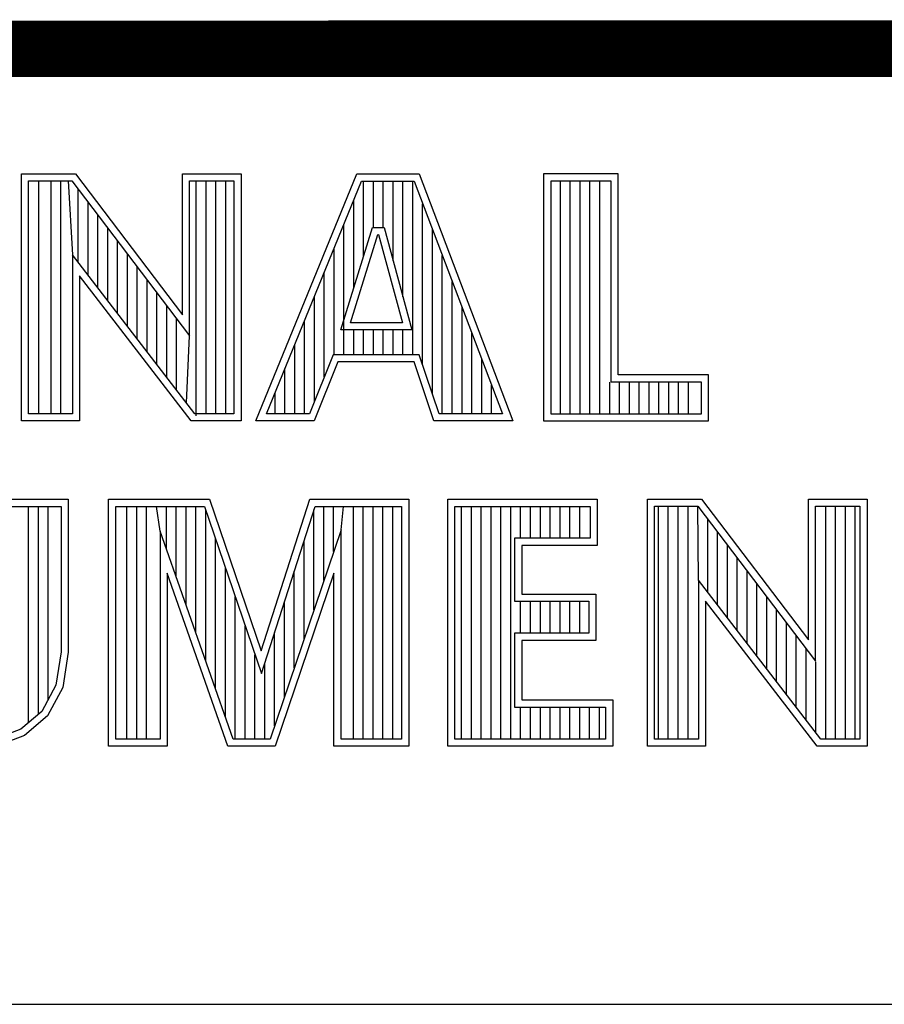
# Model space of a CAD drawing. Header units: inches. Extents: x 0.2 to 16.8, y 0.1 to 10.8.
# Tile 7 of 10: x 13.912 to 14.218, y 1.633 to 1.981. Entities that reach past the tile are written whole.
import ezdxf

# ---------------------------------------------------------------- set-up
doc = ezdxf.new("R2010")
doc.units = ezdxf.units.IN
doc.header["$LTSCALE"] = 0.935
doc.header["$MEASUREMENT"] = 0
doc.layers.get('0').update_dxf_attribs({"linetype": 'CONTINUOUS'})

msp = doc.modelspace()

# ---------------------------------------------------------------- linework, layer by layer
at = {"color": 2, "linetype": 'CONTINUOUS'}
for p, q in [((13.06524, 1.96953), (16.74504, 1.96953)), ((13.9129, 1.92627), (13.93196, 1.92627)), ((13.9129, 1.83895), (13.9129, 1.92627)), ((13.91543, 1.92374), (13.93071, 1.92374)), ((13.91543, 1.84148), (13.91543, 1.92374)), ((13.91902, 1.84148), (13.91902, 1.92374)), ((13.92338, 1.84148), (13.92338, 1.92374)), ((13.92685, 1.84148), (13.92685, 1.92374)), ((13.92945, 1.92374), (13.93092, 1.89763)), ((13.93071, 1.92374), (13.97225, 1.86899)), ((13.93196, 1.92627), (13.96972, 1.87651)), ((13.96972, 1.92627), (13.99044, 1.92627)), ((13.96972, 1.87651), (13.96972, 1.92627)), ((13.97225, 1.92374), (13.98792, 1.92374)), ((13.97225, 1.86899), (13.97225, 1.92374)), ((13.97463, 1.84081), (13.97463, 1.92374)), ((13.9781, 1.84148), (13.9781, 1.92374)), ((13.98158, 1.84148), (13.98158, 1.92374)), ((13.98505, 1.84148), (13.98505, 1.92374)), ((13.98792, 1.92374), (13.98792, 1.84148)), ((13.99044, 1.92627), (13.99044, 1.83895)), ((13.99563, 1.83899), (14.03127, 1.92621)), ((13.99939, 1.84151), (14.03297, 1.92368)), ((14.03127, 1.92621), (14.05328, 1.92621)), ((14.03297, 1.92368), (14.05154, 1.92368)), ((14.03371, 1.89701), (14.03371, 1.92368)), ((14.03719, 1.90732), (14.03719, 1.92368)), ((14.04066, 1.90732), (14.04066, 1.92368)), ((14.04414, 1.89555), (14.04414, 1.92368)), ((14.04761, 1.88278), (14.04761, 1.92368)), ((14.05109, 1.86235), (14.05109, 1.92368)), ((14.05154, 1.92368), (14.08273, 1.84151)), ((14.05328, 1.92621), (14.0864, 1.83899)), ((14.1236, 1.92621), (14.09725, 1.92621)), ((14.09725, 1.92621), (14.09725, 1.83899)), ((14.12107, 1.92368), (14.09978, 1.92368)), ((14.09978, 1.92368), (14.09978, 1.84151)), ((14.10322, 1.84151), (14.10322, 1.92368)), ((14.10669, 1.84151), (14.10669, 1.92368)), ((14.11017, 1.84151), (14.11017, 1.92368)), ((14.11365, 1.84151), (14.11365, 1.92368)), ((14.11712, 1.84151), (14.11712, 1.92368)), ((14.12107, 1.85271), (14.12107, 1.92368)), ((14.1236, 1.85523), (14.1236, 1.92621)), ((13.93292, 1.89502), (13.93292, 1.92082)), ((14.03023, 1.88576), (14.03023, 1.91699)), ((13.9364, 1.8905), (13.9364, 1.91624)), ((14.05456, 1.85874), (14.05456, 1.91572)), ((13.93987, 1.88598), (13.93987, 1.91166)), ((13.94335, 1.88147), (13.94335, 1.90708)), ((14.02571, 1.87112), (14.0369, 1.90732)), ((14.02676, 1.86235), (14.02676, 1.90848)), ((14.0369, 1.90732), (14.04094, 1.90732)), ((14.04094, 1.90732), (14.05078, 1.87112)), ((14.05804, 1.84841), (14.05804, 1.90657)), ((14.02914, 1.87365), (14.03876, 1.90479)), ((14.03876, 1.90479), (14.039, 1.90479)), ((14.039, 1.90479), (14.04747, 1.87365)), ((13.94682, 1.87695), (13.94682, 1.9025)), ((14.02328, 1.86235), (14.02328, 1.89998)), ((13.97411, 1.84148), (13.93092, 1.89763)), ((13.93092, 1.89763), (13.93092, 1.84148)), ((13.9503, 1.87243), (13.9503, 1.89792)), ((14.06151, 1.84151), (14.06151, 1.89741)), ((13.95377, 1.86791), (13.95377, 1.89334)), ((13.97286, 1.83895), (13.93344, 1.89019)), ((13.93344, 1.89019), (13.93344, 1.83895)), ((14.01981, 1.85455), (14.01981, 1.89147)), ((13.95725, 1.8634), (13.95725, 1.88876)), ((14.06499, 1.84151), (14.06499, 1.88826)), ((13.96073, 1.85888), (13.96073, 1.88418)), ((14.01633, 1.84591), (14.01633, 1.88297)), ((13.9642, 1.85436), (13.9642, 1.87959)), ((14.06846, 1.84151), (14.06846, 1.8791)), ((13.96768, 1.84984), (13.96768, 1.87501)), ((14.01286, 1.84151), (14.01286, 1.87447)), ((14.04747, 1.87365), (14.02914, 1.87365)), ((13.97115, 1.84532), (13.97225, 1.86899)), ((14.05078, 1.87112), (14.02571, 1.87112)), ((14.03023, 1.86235), (14.03023, 1.87112)), ((14.03371, 1.86235), (14.03371, 1.87112)), ((14.03719, 1.86235), (14.03719, 1.87112)), ((14.04066, 1.86235), (14.04066, 1.87112)), ((14.04414, 1.86235), (14.04414, 1.87112)), ((14.04761, 1.86235), (14.04761, 1.87112)), ((14.07194, 1.84151), (14.07194, 1.86995)), ((14.00938, 1.84151), (14.00938, 1.86596)), ((14.02294, 1.86235), (14.01457, 1.84151)), ((14.05335, 1.86235), (14.02294, 1.86235)), ((14.06036, 1.84151), (14.05335, 1.86235)), ((14.02465, 1.85982), (14.01627, 1.83899)), ((14.05153, 1.85982), (14.02465, 1.85982)), ((14.05854, 1.83899), (14.05153, 1.85982)), ((14.07542, 1.84151), (14.07542, 1.86079)), ((14.00591, 1.84151), (14.00591, 1.85746)), ((14.1555, 1.85523), (14.1236, 1.85523)), ((14.1555, 1.83899), (14.1555, 1.85523)), ((14.07889, 1.84151), (14.07889, 1.85164)), ((14.1206, 1.84151), (14.1206, 1.85271)), ((14.15297, 1.85271), (14.12107, 1.85271)), ((14.12407, 1.84151), (14.12407, 1.85271)), ((14.12755, 1.84151), (14.12755, 1.85271)), ((14.13102, 1.84151), (14.13102, 1.85271)), ((14.1345, 1.84151), (14.1345, 1.85271)), ((14.13797, 1.84151), (14.13797, 1.85271)), ((14.14145, 1.84151), (14.14145, 1.85271)), ((14.14492, 1.84151), (14.14492, 1.85271)), ((14.1484, 1.84151), (14.1484, 1.85271)), ((14.15297, 1.84151), (14.15297, 1.85271)), ((14.00243, 1.84151), (14.00243, 1.84895)), ((13.93092, 1.84148), (13.91543, 1.84148)), ((13.98792, 1.84148), (13.97411, 1.84148)), ((14.01457, 1.84151), (13.99939, 1.84151)), ((14.08273, 1.84151), (14.06036, 1.84151)), ((14.09978, 1.84151), (14.15297, 1.84151)), ((13.93344, 1.83895), (13.9129, 1.83895)), ((13.99044, 1.83895), (13.97286, 1.83895)), ((14.01627, 1.83899), (13.99563, 1.83899)), ((14.0864, 1.83899), (14.05854, 1.83899)), ((14.09725, 1.83899), (14.1555, 1.83899)), ((13.90688, 1.81131), (13.9294, 1.81131)), ((13.9294, 1.81131), (13.9294, 1.75725)), ((13.94369, 1.81131), (13.97934, 1.81131)), ((13.94369, 1.72404), (13.94369, 1.81131)), ((13.97934, 1.81131), (13.99754, 1.75775)), ((13.99754, 1.75775), (14.01474, 1.81131)), ((14.01474, 1.81131), (14.04965, 1.81131)), ((14.04965, 1.81131), (14.04965, 1.72404)), ((14.06342, 1.81131), (14.11623, 1.81131)), ((14.06342, 1.72404), (14.06342, 1.81131)), ((14.11623, 1.81131), (14.11623, 1.79501)), ((14.13394, 1.81135), (14.153, 1.81135)), ((14.13394, 1.72404), (14.13394, 1.81135)), ((14.13647, 1.80882), (14.15175, 1.80882)), ((14.13647, 1.72656), (14.13647, 1.80882)), ((14.13783, 1.72656), (14.13783, 1.80882)), ((14.1413, 1.72656), (14.1413, 1.80882)), ((14.14478, 1.72656), (14.14478, 1.80882)), ((14.14826, 1.72656), (14.14826, 1.80882)), ((14.15196, 1.78271), (14.15173, 1.80882)), ((14.15175, 1.80882), (14.19328, 1.75408)), ((14.153, 1.81135), (14.19076, 1.76159)), ((14.19076, 1.81135), (14.21148, 1.81135)), ((14.19076, 1.76159), (14.19076, 1.81135)), ((14.19328, 1.80882), (14.20896, 1.80882)), ((14.19328, 1.75408), (14.19328, 1.80882)), ((14.19691, 1.72656), (14.19691, 1.80882)), ((14.20039, 1.72656), (14.20039, 1.80882)), ((14.20386, 1.72656), (14.20386, 1.80882)), ((14.20734, 1.72656), (14.20734, 1.80882)), ((14.20896, 1.80882), (14.20896, 1.72656)), ((14.21148, 1.81135), (14.21148, 1.72404)), ((13.90941, 1.80878), (13.92688, 1.80878)), ((13.9154, 1.73238), (13.9154, 1.80878)), ((13.91888, 1.73529), (13.91888, 1.80878)), ((13.92235, 1.74052), (13.92235, 1.80878)), ((13.92688, 1.80878), (13.92688, 1.75744)), ((13.94621, 1.80878), (13.97753, 1.80878)), ((13.94621, 1.72656), (13.94621, 1.80878)), ((13.95015, 1.72656), (13.95015, 1.80878)), ((13.95363, 1.72656), (13.95363, 1.80878)), ((13.95711, 1.72656), (13.95711, 1.80878)), ((13.96185, 1.80001), (13.96058, 1.80878)), ((13.96406, 1.79373), (13.96406, 1.80878)), ((13.96753, 1.78382), (13.96753, 1.80878)), ((13.97101, 1.77391), (13.97101, 1.80878)), ((13.97448, 1.764), (13.97448, 1.80878)), ((13.97753, 1.80878), (13.99761, 1.7497)), ((13.97796, 1.7541), (13.97796, 1.80752)), ((13.99761, 1.7497), (14.01659, 1.80878)), ((14.01619, 1.77227), (14.01619, 1.80754)), ((14.01659, 1.80878), (14.04712, 1.80878)), ((14.01966, 1.78254), (14.01966, 1.80878)), ((14.02314, 1.79281), (14.02314, 1.80878)), ((14.02575, 1.80052), (14.02661, 1.80878)), ((14.03009, 1.72656), (14.03009, 1.80878)), ((14.03357, 1.72656), (14.03357, 1.80878)), ((14.03704, 1.72656), (14.03704, 1.80878)), ((14.04052, 1.72656), (14.04052, 1.80878)), ((14.04399, 1.72656), (14.04399, 1.80878)), ((14.04712, 1.80878), (14.04712, 1.72656)), ((14.06594, 1.80878), (14.1137, 1.80878)), ((14.06594, 1.72656), (14.06594, 1.80878)), ((14.06832, 1.72656), (14.06832, 1.80878)), ((14.0718, 1.72656), (14.0718, 1.80878)), ((14.07527, 1.72656), (14.07527, 1.80878)), ((14.07875, 1.72656), (14.07875, 1.80878)), ((14.08222, 1.72656), (14.08222, 1.80878)), ((14.0857, 1.72656), (14.0857, 1.80878)), ((14.08917, 1.79754), (14.08917, 1.80878)), ((14.09265, 1.79754), (14.09265, 1.80878)), ((14.09612, 1.79754), (14.09612, 1.80878)), ((14.0996, 1.79754), (14.0996, 1.80878)), ((14.10307, 1.79754), (14.10307, 1.80878)), ((14.10655, 1.79754), (14.10655, 1.80878)), ((14.11003, 1.79754), (14.11003, 1.80878)), ((14.1137, 1.80878), (14.1137, 1.79754)), ((14.15521, 1.77848), (14.15521, 1.80426)), ((13.98761, 1.72656), (13.96185, 1.80001)), ((13.96185, 1.80001), (13.96185, 1.72656)), ((14.02575, 1.80052), (14.00071, 1.72656)), ((14.02575, 1.72656), (14.02575, 1.80052)), ((14.15868, 1.77397), (14.15868, 1.79968)), ((13.98143, 1.74419), (13.98143, 1.79729)), ((14.01271, 1.76201), (14.01271, 1.79672)), ((14.1137, 1.79754), (14.08705, 1.79754)), ((14.08705, 1.79754), (14.08705, 1.77527)), ((14.11623, 1.79501), (14.08958, 1.79501)), ((14.08958, 1.79501), (14.08958, 1.7778)), ((14.16216, 1.76945), (14.16216, 1.7951)), ((14.16563, 1.76493), (14.16563, 1.79052)), ((13.98582, 1.72404), (13.96438, 1.78517)), ((13.96438, 1.78517), (13.96438, 1.72404)), ((13.98491, 1.73428), (13.98491, 1.78707)), ((14.02322, 1.78517), (14.00253, 1.72404)), ((14.00924, 1.75174), (14.00924, 1.7859)), ((14.02322, 1.72404), (14.02322, 1.78517)), ((14.16911, 1.76041), (14.16911, 1.78594)), ((14.19515, 1.72656), (14.15196, 1.78271)), ((14.15196, 1.78271), (14.15196, 1.72656)), ((14.17258, 1.7559), (14.17258, 1.78136)), ((14.08958, 1.7778), (14.11574, 1.7778)), ((14.11574, 1.7778), (14.11574, 1.76141)), ((13.98838, 1.72656), (13.98838, 1.77684)), ((14.00576, 1.74147), (14.00576, 1.77508)), ((14.08705, 1.77527), (14.11321, 1.77527)), ((14.08917, 1.76394), (14.08917, 1.77527)), ((14.09265, 1.76394), (14.09265, 1.77527)), ((14.09612, 1.76394), (14.09612, 1.77527)), ((14.0996, 1.76394), (14.0996, 1.77527)), ((14.10307, 1.76394), (14.10307, 1.77527)), ((14.10655, 1.76394), (14.10655, 1.77527)), ((14.11003, 1.76394), (14.11003, 1.77527)), ((14.11321, 1.77527), (14.11321, 1.76394)), ((14.1939, 1.72404), (14.15448, 1.77528)), ((14.15448, 1.77528), (14.15448, 1.72404)), ((14.17606, 1.75138), (14.17606, 1.77678)), ((14.17953, 1.74686), (14.17953, 1.7722)), ((14.18301, 1.74234), (14.18301, 1.76762)), ((13.99186, 1.72656), (13.99186, 1.76662)), ((14.00229, 1.73121), (14.00229, 1.76426)), ((14.11321, 1.76394), (14.08705, 1.76394)), ((14.08705, 1.76394), (14.08705, 1.73787)), ((14.11574, 1.76141), (14.08958, 1.76141)), ((14.08958, 1.76141), (14.08958, 1.7404)), ((14.18649, 1.73782), (14.18649, 1.76304)), ((13.92688, 1.75744), (13.92506, 1.74565)), ((13.9294, 1.75725), (13.92749, 1.74484)), ((14.18996, 1.73331), (14.18996, 1.75846)), ((13.99534, 1.72656), (13.99534, 1.75639)), ((13.99881, 1.72656), (13.99881, 1.75344)), ((14.19344, 1.72879), (14.19344, 1.75388)), ((13.92506, 1.74565), (13.92015, 1.73635)), ((13.92749, 1.74484), (13.92215, 1.73473)), ((14.08958, 1.7404), (14.1217, 1.7404)), ((14.1217, 1.7404), (14.1217, 1.72404)), ((13.92015, 1.73635), (13.91264, 1.73007)), ((14.08705, 1.73787), (14.11917, 1.73787)), ((14.08917, 1.72656), (14.08917, 1.73787)), ((14.09265, 1.72656), (14.09265, 1.73787)), ((14.09612, 1.72656), (14.09612, 1.73787)), ((14.0996, 1.72656), (14.0996, 1.73787)), ((14.10307, 1.72656), (14.10307, 1.73787)), ((14.10655, 1.72656), (14.10655, 1.73787)), ((14.11003, 1.72656), (14.11003, 1.73787)), ((14.1135, 1.72656), (14.1135, 1.73787)), ((14.11698, 1.72656), (14.11698, 1.73787)), ((14.11917, 1.73787), (14.11917, 1.72656)), ((13.92215, 1.73473), (13.91394, 1.72786)), ((13.91264, 1.73007), (13.9034, 1.72652)), ((13.91394, 1.72786), (13.90402, 1.72405)), ((13.96185, 1.72656), (13.94621, 1.72656)), ((14.00071, 1.72656), (13.98761, 1.72656)), ((14.04712, 1.72656), (14.02575, 1.72656)), ((14.11917, 1.72656), (14.06594, 1.72656)), ((14.15196, 1.72656), (14.13647, 1.72656)), ((14.20896, 1.72656), (14.19515, 1.72656)), ((13.96438, 1.72404), (13.94369, 1.72404)), ((14.00253, 1.72404), (13.98582, 1.72404)), ((14.04965, 1.72404), (14.02322, 1.72404)), ((14.1217, 1.72404), (14.06342, 1.72404)), ((14.15448, 1.72404), (14.13394, 1.72404)), ((14.21148, 1.72404), (14.1939, 1.72404)), ((13.06532, 1.63288), (16.75003, 1.63288))]:
    msp.add_line(p, q, dxfattribs=at)
at = {"color": 7, "linetype": 'CONTINUOUS', "const_width": 0.02}
msp.add_lwpolyline([(11.47181, 1.97017), (16.75, 1.97072)], dxfattribs=at)

doc.saveas('drawing.dxf')
